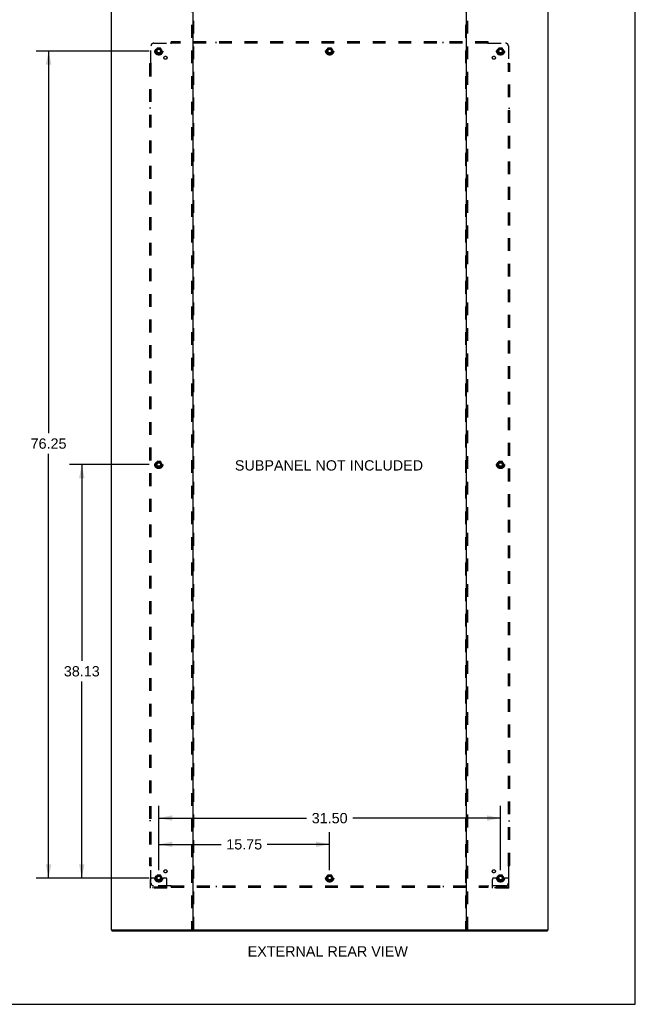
# Model space of a CAD drawing. Header units: inches. Extents: x 0 to 215, y 0 to 139.
# Tile 12 of 14: x 158 to 215, y 0 to 91. Entities that reach past the tile are written whole.
import ezdxf

# ---------------------------------------------------------------- set-up
doc = ezdxf.new("R2010")
doc.units = ezdxf.units.IN
doc.header["$LTSCALE"] = 11.804375
doc.header["$MEASUREMENT"] = 0
doc.linetypes.add('HIDDEN', pattern=[0.2, 0.1, -0.1])
doc.layers.get('0').update_dxf_attribs({"linetype": 'CONTINUOUS'})
for name, color, linetype in [('DEFAULT_2', 8, 'HIDDEN'), ('DIMENSIONS', 7, 'CONTINUOUS'), ('SUBPANEL', 7, 'CONTINUOUS')]:
    doc.layers.add(name, color=color, linetype=linetype)
doc.styles.get("Standard").update_dxf_attribs({"font": 'arial.ttf'})
doc.dimstyles.new('DIMSTYLE_1', dxfattribs={"dimtxt": 0.946875, "dimasz": 1.2625, "dimexe": 0.09, "dimexo": 0.07, "dimgap": 0.0375, "dimtad": 0, "dimtih": 1, "dimtoh": 1, "dimzin": 4, "dimdsep": 46, "dimtxsty": 'Standard', "dimblk": '_FILLED', "dimblk1": '_FILLED', "dimblk2": '_FILLED', "dimcen": 0.09, "dimadec": 3, "dimazin": 1, "dimtfac": 1, "dimtdec": 3, "dimtofl": 0, "dimtmove": 0, "dimatfit": 3, "dimldrblk": '_FILLED', "dimfxl": 0, "dimtolj": 1, "dimtzin": 4, "dimarcsym": 0})

# ---------------------------------------------------------------- blocks, each defined once
blk = doc.blocks.new('_FILLED')
at = {"color": 0, "linetype": 'ByBlock'}
blk.add_solid([(0, 0), (-1, 0.2), (-1, -0.2)], dxfattribs=at)
blk = doc.blocks.new('*D3')
at = {"layer": 'DIMENSIONS', "color": 2, "linetype": 'Continuous'}
for p, q in [((170.707, 12.363), (170.707, 15.886)), ((186.457, 12.363), (186.457, 15.886)), ((170.707, 14.75), (176.454, 14.75)), ((186.457, 14.75), (180.71, 14.75))]:
    blk.add_line(p, q, dxfattribs=at)
at = {"layer": 'DIMENSIONS', "color": 2, "linetype": 'Continuous', "xscale": 1.2625, "yscale": 1.2625, "zscale": 1.2625, "rotation": 180}
blk.add_blockref('_FILLED', (170.707, 14.75), dxfattribs=at)
at = {"layer": 'DIMENSIONS', "color": 2, "linetype": 'Continuous', "xscale": 1.2625, "yscale": 1.2625, "zscale": 1.2625}
blk.add_blockref('_FILLED', (186.457, 14.75), dxfattribs=at)
at = {"layer": 'DIMENSIONS', "color": 2, "linetype": 'Continuous', "insert": (178.582, 15.223), "char_height": 0.9469, "width": 3.30878, "attachment_point": 2, "line_spacing_factor": 0.9}
blk.add_mtext('15.75', dxfattribs=at)
blk = doc.blocks.new('*D4')
at = {"layer": 'DIMENSIONS', "color": 2, "linetype": 'Continuous'}
for p, q in [((169.824, 87.894), (159.414, 87.894)), ((160.55, 87.894), (160.55, 52.647)), ((160.55, 11.644), (160.55, 50.754)), ((169.824, 11.644), (159.414, 11.644))]:
    blk.add_line(p, q, dxfattribs=at)
at = {"layer": 'DIMENSIONS', "color": 2, "linetype": 'Continuous', "xscale": 1.2625, "yscale": 1.2625, "zscale": 1.2625}
for p, rotation in [((160.55, 87.894), 90), ((160.55, 11.644), 270)]:
    blk.add_blockref('_FILLED', p, dxfattribs=dict(at, rotation=rotation))
at = {"layer": 'DIMENSIONS', "color": 2, "linetype": 'Continuous', "insert": (160.55, 52.174), "char_height": 0.9469, "width": 3.30878, "attachment_point": 2, "line_spacing_factor": 0.9}
blk.add_mtext('76.25', dxfattribs=at)
blk = doc.blocks.new('*D5')
at = {"layer": 'DIMENSIONS', "color": 2, "linetype": 'Continuous'}
for p, q in [((170.707, 12.363), (170.707, 18.304)), ((202.207, 12.363), (202.207, 18.304)), ((170.707, 17.168), (184.329, 17.168)), ((202.207, 17.168), (188.585, 17.168))]:
    blk.add_line(p, q, dxfattribs=at)
at = {"layer": 'DIMENSIONS', "color": 2, "linetype": 'Continuous', "xscale": 1.2625, "yscale": 1.2625, "zscale": 1.2625, "rotation": 180}
blk.add_blockref('_FILLED', (170.707, 17.168), dxfattribs=at)
at = {"layer": 'DIMENSIONS', "color": 2, "linetype": 'Continuous', "xscale": 1.2625, "yscale": 1.2625, "zscale": 1.2625}
blk.add_blockref('_FILLED', (202.207, 17.168), dxfattribs=at)
at = {"layer": 'DIMENSIONS', "color": 2, "linetype": 'Continuous', "insert": (186.457, 17.641), "char_height": 0.9469, "width": 3.30878, "attachment_point": 2, "line_spacing_factor": 0.9}
blk.add_mtext('31.50', dxfattribs=at)
blk = doc.blocks.new('*D6')
at = {"layer": 'DIMENSIONS', "color": 2, "linetype": 'Continuous'}
for p, q in [((169.824, 49.769), (162.477, 49.769)), ((163.613, 49.769), (163.613, 31.654)), ((163.613, 11.644), (163.613, 29.76)), ((169.824, 11.644), (162.477, 11.644))]:
    blk.add_line(p, q, dxfattribs=at)
at = {"layer": 'DIMENSIONS', "color": 2, "linetype": 'Continuous', "xscale": 1.2625, "yscale": 1.2625, "zscale": 1.2625}
for p, rotation in [((163.613, 49.769), 90), ((163.613, 11.644), 270)]:
    blk.add_blockref('_FILLED', p, dxfattribs=dict(at, rotation=rotation))
at = {"layer": 'DIMENSIONS', "color": 2, "linetype": 'Continuous', "insert": (163.613, 31.18), "char_height": 0.9469, "width": 3.30878, "attachment_point": 2, "line_spacing_factor": 0.9}
blk.add_mtext('38.13', dxfattribs=at)

msp = doc.modelspace()

# ---------------------------------------------------------------- linework, layer by layer
at = {"color": 7, "linetype": 'Continuous'}
for p, q in [((214.625, 0), (214.625, 138.875)), ((166.384, 6.873), (166.384, 6.769)), ((173.773, 6.873), (199.141, 6.873)), ((206.53, 6.873), (206.53, 6.769)), ((0, 0), (214.625, 0))]:
    msp.add_line(p, q, dxfattribs=at)
at = {"color": 3, "linetype": 'Continuous'}
for p, q in [((166.332, 92.665), (166.332, 6.873)), ((173.832, 92.665), (173.832, 6.873)), ((199.082, 6.873), (199.082, 92.665)), ((206.582, 6.873), (206.582, 92.665)), ((166.332, 6.873), (173.773, 6.873)), ((166.384, 6.769), (206.53, 6.769)), ((199.141, 6.873), (206.582, 6.873))]:
    msp.add_line(p, q, dxfattribs=at)
at = {"layer": 'DEFAULT_2', "color": 8, "linetype": 'HIDDEN'}
for p, q in [((173.728, 92.665), (173.728, 6.873)), ((173.936, 6.873), (173.936, 92.665)), ((198.978, 92.665), (198.978, 6.873)), ((199.186, 6.873), (199.186, 92.665)), ((170.544, 88.167), (170.39, 87.899)), ((170.862, 88.172), (170.553, 88.172)), ((171.025, 87.899), (170.87, 88.167)), ((186.294, 88.167), (186.14, 87.899)), ((186.612, 88.172), (186.303, 88.172)), ((186.775, 87.899), (186.62, 88.167)), ((202.044, 88.167), (201.89, 87.899)), ((202.362, 88.172), (202.053, 88.172)), ((202.525, 87.899), (202.37, 88.167)), ((170.39, 87.889), (170.544, 87.622)), ((170.862, 87.617), (170.553, 87.617)), ((170.87, 87.622), (171.025, 87.889)), ((186.14, 87.889), (186.294, 87.622)), ((186.612, 87.617), (186.303, 87.617)), ((186.62, 87.622), (186.775, 87.889)), ((201.89, 87.889), (202.044, 87.622)), ((202.362, 87.617), (202.053, 87.617)), ((202.37, 87.622), (202.525, 87.889)), ((170.544, 50.042), (170.39, 49.774)), ((170.862, 50.047), (170.553, 50.047)), ((171.025, 49.774), (170.87, 50.042)), ((202.044, 50.042), (201.89, 49.774)), ((202.362, 50.047), (202.053, 50.047)), ((202.525, 49.774), (202.37, 50.042)), ((170.39, 49.764), (170.544, 49.497)), ((170.862, 49.492), (170.553, 49.492)), ((170.87, 49.497), (171.025, 49.764)), ((201.89, 49.764), (202.044, 49.497)), ((202.362, 49.492), (202.053, 49.492)), ((202.37, 49.497), (202.525, 49.764)), ((170.544, 11.917), (170.39, 11.649)), ((170.862, 11.922), (170.553, 11.922)), ((171.025, 11.649), (170.87, 11.917)), ((186.294, 11.917), (186.14, 11.649)), ((186.612, 11.922), (186.303, 11.922)), ((186.775, 11.649), (186.62, 11.917)), ((202.044, 11.917), (201.89, 11.649)), ((202.362, 11.922), (202.053, 11.922)), ((202.525, 11.649), (202.37, 11.917)), ((169.957, 10.696), (169.957, 11.519)), ((170.171, 11.644), (170.082, 11.644)), ((170.293, 11.644), (170.171, 11.644)), ((170.532, 11.644), (170.293, 11.644)), ((170.39, 11.639), (170.544, 11.372)), ((170.862, 11.367), (170.553, 11.367)), ((170.87, 11.372), (171.025, 11.639)), ((170.882, 11.644), (171.122, 11.644)), ((171.243, 11.644), (171.122, 11.644)), ((171.332, 11.644), (171.243, 11.644)), ((171.457, 10.696), (171.457, 11.519)), ((186.14, 11.639), (186.294, 11.372)), ((186.612, 11.367), (186.303, 11.367)), ((186.62, 11.372), (186.775, 11.639)), ((201.457, 10.696), (201.457, 11.519)), ((201.671, 11.644), (201.582, 11.644)), ((201.793, 11.644), (201.671, 11.644)), ((202.032, 11.644), (201.793, 11.644)), ((201.89, 11.639), (202.044, 11.372)), ((202.362, 11.367), (202.053, 11.367)), ((202.37, 11.372), (202.525, 11.639)), ((202.382, 11.644), (202.622, 11.644)), ((202.743, 11.644), (202.622, 11.644)), ((202.832, 11.644), (202.743, 11.644)), ((202.957, 10.696), (202.957, 11.519)), ((171.457, 10.8), (169.957, 10.8)), ((171.457, 10.696), (169.957, 10.696)), ((170.204, 10.696), (170.204, 10.8)), ((170.46, 10.696), (170.46, 10.8)), ((170.954, 10.696), (170.954, 10.8)), ((171.21, 10.696), (171.21, 10.8)), ((202.957, 10.8), (201.457, 10.8)), ((202.957, 10.696), (201.457, 10.696)), ((201.704, 10.696), (201.704, 10.8)), ((201.96, 10.696), (201.96, 10.8)), ((202.454, 10.696), (202.454, 10.8)), ((202.71, 10.696), (202.71, 10.8))]:
    msp.add_line(p, q, dxfattribs=at)
for centre, radius in [((170.707, 87.894), 0.372), ((170.707, 87.894), 0.356), ((170.707, 87.894), 0.312), ((170.707, 87.894), 0.204), ((170.707, 87.894), 0.188), ((170.707, 87.894), 0.183), ((186.457, 87.894), 0.372), ((186.457, 87.894), 0.356), ((186.457, 87.894), 0.312), ((186.457, 87.894), 0.204), ((186.457, 87.894), 0.188), ((186.457, 87.894), 0.183), ((202.207, 87.894), 0.372), ((202.207, 87.894), 0.356), ((202.207, 87.894), 0.312), ((202.207, 87.894), 0.204), ((202.207, 87.894), 0.188), ((202.207, 87.894), 0.183), ((170.707, 87.894), 0.165), ((186.457, 87.894), 0.165), ((202.207, 87.894), 0.165), ((170.707, 49.769), 0.372), ((170.707, 49.769), 0.356), ((170.707, 49.769), 0.312), ((170.707, 49.769), 0.204), ((170.707, 49.769), 0.188), ((170.707, 49.769), 0.183), ((170.707, 49.769), 0.165), ((202.207, 49.769), 0.372), ((202.207, 49.769), 0.356), ((202.207, 49.769), 0.312), ((202.207, 49.769), 0.204), ((202.207, 49.769), 0.188), ((202.207, 49.769), 0.183), ((202.207, 49.769), 0.165), ((170.707, 11.644), 0.372), ((170.707, 11.644), 0.356), ((170.707, 11.644), 0.312), ((170.707, 11.644), 0.204), ((170.707, 11.644), 0.188), ((170.707, 11.644), 0.183), ((170.707, 11.644), 0.165), ((186.457, 11.644), 0.372), ((186.457, 11.644), 0.356), ((186.457, 11.644), 0.312), ((186.457, 11.644), 0.204), ((186.457, 11.644), 0.188), ((186.457, 11.644), 0.183), ((186.457, 11.644), 0.165), ((202.207, 11.644), 0.372), ((202.207, 11.644), 0.356), ((202.207, 11.644), 0.312), ((202.207, 11.644), 0.204), ((202.207, 11.644), 0.188), ((202.207, 11.644), 0.183), ((202.207, 11.644), 0.165)]:
    msp.add_circle(centre, radius, dxfattribs=at)
for centre, radius, start, end in [((170.553, 88.162), 0.01, 90.01235, 149.98915), ((170.862, 88.162), 0.01, 30.01204, 89.98872), ((186.303, 88.162), 0.01, 90.01235, 149.98915), ((186.612, 88.162), 0.01, 30.01204, 89.98872), ((202.053, 88.162), 0.01, 90.01235, 149.98915), ((202.362, 88.162), 0.01, 30.01204, 89.98872), ((170.398, 87.894), 0.01, 150.01268, 209.98829), ((170.553, 87.627), 0.01, 210.01204, 269.98872), ((170.862, 87.627), 0.01, 270.01235, 329.98915), ((171.016, 87.894), 0.01, 330.01268, 29.98829), ((186.148, 87.894), 0.01, 150.01268, 209.98829), ((186.303, 87.627), 0.01, 210.01204, 269.98872), ((186.612, 87.627), 0.01, 270.01235, 329.98915), ((186.766, 87.894), 0.01, 330.01268, 29.98829), ((201.898, 87.894), 0.01, 150.01268, 209.98829), ((202.053, 87.627), 0.01, 210.01204, 269.98872), ((202.362, 87.627), 0.01, 270.01235, 329.98915), ((202.516, 87.894), 0.01, 330.01268, 29.98829), ((170.553, 50.037), 0.01, 90.01235, 149.98915), ((170.862, 50.037), 0.01, 30.01204, 89.98872), ((202.053, 50.037), 0.01, 90.01235, 149.98915), ((202.362, 50.037), 0.01, 30.01204, 89.98872), ((170.398, 49.769), 0.01, 150.01268, 209.98829), ((170.553, 49.502), 0.01, 210.01204, 269.98872), ((170.862, 49.502), 0.01, 270.01235, 329.98915), ((171.016, 49.769), 0.01, 330.01268, 29.98829), ((201.898, 49.769), 0.01, 150.01268, 209.98829), ((202.053, 49.502), 0.01, 210.01204, 269.98872), ((202.362, 49.502), 0.01, 270.01235, 329.98915), ((202.516, 49.769), 0.01, 330.01268, 29.98829), ((170.553, 11.912), 0.01, 90.01235, 149.98915), ((170.862, 11.912), 0.01, 30.01204, 89.98872), ((186.303, 11.912), 0.01, 90.01235, 149.98915), ((186.612, 11.912), 0.01, 30.01204, 89.98872), ((202.053, 11.912), 0.01, 90.01235, 149.98915), ((202.362, 11.912), 0.01, 30.01204, 89.98872), ((170.082, 11.519), 0.125, 90, 180), ((170.398, 11.644), 0.01, 150.01268, 209.98829), ((170.707, 11.644), 0.175, 180, 360), ((170.553, 11.377), 0.01, 210.01204, 269.98872), ((170.862, 11.377), 0.01, 270.01235, 329.98915), ((171.016, 11.644), 0.01, 330.01268, 29.98829), ((171.332, 11.519), 0.125, 0, 90), ((186.148, 11.644), 0.01, 150.01268, 209.98829), ((186.303, 11.377), 0.01, 210.01204, 269.98872), ((186.612, 11.377), 0.01, 270.01235, 329.98915), ((186.766, 11.644), 0.01, 330.01268, 29.98829), ((201.582, 11.519), 0.125, 90, 180), ((201.898, 11.644), 0.01, 150.01268, 209.98829), ((202.207, 11.644), 0.175, 180, 360), ((202.053, 11.377), 0.01, 210.01204, 269.98872), ((202.362, 11.377), 0.01, 270.01235, 329.98915), ((202.516, 11.644), 0.01, 330.01268, 29.98829), ((202.832, 11.519), 0.125, 0, 90)]:
    msp.add_arc(centre, radius, start, end, dxfattribs=at)
at = {"layer": 'SUBPANEL', "color": 8, "linetype": 'HIDDEN'}
for p, q in [((169.989, 86.773), (169.989, 88.363)), ((170.239, 88.613), (171.828, 88.613)), ((171.847, 88.632), (171.84, 88.625)), ((171.864, 88.572), (171.864, 88.738)), ((201.051, 88.738), (171.864, 88.738)), ((201.051, 88.613), (171.864, 88.613)), ((175.989, 88.613), (175.989, 88.738)), ((196.926, 88.613), (196.926, 88.738)), ((201.051, 88.572), (201.051, 88.738)), ((201.086, 88.613), (202.676, 88.613)), ((202.926, 88.363), (202.926, 86.773)), ((169.864, 86.738), (169.864, 12.8)), ((169.864, 86.738), (170.029, 86.738)), ((169.989, 86.738), (169.989, 12.8)), ((202.885, 86.738), (203.051, 86.738)), ((202.926, 12.8), (202.926, 86.738)), ((202.945, 86.755), (202.938, 86.761)), ((203.051, 12.8), (203.051, 86.738)), ((169.989, 82.613), (169.864, 82.613)), ((202.926, 82.613), (203.051, 82.613)), ((169.989, 16.925), (169.864, 16.925)), ((202.926, 16.925), (203.051, 16.925)), ((169.864, 12.8), (170.029, 12.8)), ((169.97, 12.783), (169.976, 12.777)), ((169.989, 11.175), (169.989, 12.765)), ((202.885, 12.8), (203.051, 12.8)), ((202.926, 12.765), (202.926, 11.175)), ((171.828, 10.925), (170.239, 10.925)), ((171.864, 10.8), (171.864, 10.966)), ((171.864, 10.925), (201.051, 10.925)), ((175.989, 10.925), (175.989, 10.8)), ((196.926, 10.925), (196.926, 10.8)), ((201.051, 10.8), (201.051, 10.966)), ((201.068, 10.907), (201.075, 10.913)), ((202.676, 10.925), (201.086, 10.925)), ((171.864, 10.8), (201.051, 10.8))]:
    msp.add_line(p, q, dxfattribs=at)
for points in [[(171.84, 88.625), (171.838, 88.623), (171.836, 88.621), (171.835, 88.62), (171.833, 88.618), (171.831, 88.616), (171.83, 88.614), (171.828, 88.613)], [(171.841, 88.594), (171.838, 88.598), (171.837, 88.601), (171.836, 88.603), (171.834, 88.605), (171.833, 88.607), (171.831, 88.609), (171.83, 88.611), (171.828, 88.613)], [(171.864, 88.572), (171.862, 88.573), (171.86, 88.573), (171.858, 88.574), (171.857, 88.575), (171.855, 88.576), (171.854, 88.578), (171.852, 88.579), (171.851, 88.58), (171.849, 88.582), (171.848, 88.584), (171.846, 88.585), (171.845, 88.587), (171.844, 88.589), (171.842, 88.591), (171.841, 88.594)], [(171.864, 88.651), (171.862, 88.649), (171.86, 88.647), (171.859, 88.645), (171.857, 88.643), (171.856, 88.641), (171.854, 88.64), (171.853, 88.638), (171.851, 88.636), (171.85, 88.635), (171.848, 88.633), (171.847, 88.632)], [(201.051, 88.651), (201.053, 88.649), (201.054, 88.647), (201.056, 88.645), (201.057, 88.643), (201.059, 88.641), (201.061, 88.64), (201.062, 88.638), (201.064, 88.636), (201.065, 88.635), (201.067, 88.633), (201.068, 88.632)], [(201.051, 88.572), (201.053, 88.573), (201.055, 88.573), (201.056, 88.574), (201.058, 88.575), (201.059, 88.576), (201.061, 88.578), (201.062, 88.579), (201.064, 88.58), (201.065, 88.582), (201.067, 88.584), (201.068, 88.585), (201.069, 88.587), (201.071, 88.589), (201.072, 88.591), (201.073, 88.594), (201.076, 88.598)], [(201.068, 88.632), (201.075, 88.625), (201.076, 88.623), (201.078, 88.621), (201.08, 88.62), (201.082, 88.618), (201.084, 88.616), (201.085, 88.614), (201.086, 88.613)], [(201.076, 88.598), (201.078, 88.601), (201.079, 88.603), (201.081, 88.605), (201.082, 88.607), (201.084, 88.609), (201.085, 88.611), (201.086, 88.613)], [(169.95, 86.738), (169.952, 86.74), (169.954, 86.741), (169.956, 86.743), (169.958, 86.744), (169.96, 86.746), (169.962, 86.747), (169.964, 86.749), (169.965, 86.75), (169.967, 86.752), (169.968, 86.753), (169.97, 86.755)], [(169.97, 86.755), (169.976, 86.761), (169.978, 86.763), (169.98, 86.765), (169.982, 86.767), (169.984, 86.769), (169.985, 86.77), (169.987, 86.772), (169.989, 86.773)], [(170.003, 86.763), (170.001, 86.765), (169.999, 86.766), (169.996, 86.767), (169.994, 86.769), (169.992, 86.77), (169.99, 86.772), (169.989, 86.773)], [(170.029, 86.738), (170.029, 86.74), (170.028, 86.741), (170.027, 86.743), (170.026, 86.745), (170.025, 86.746), (170.024, 86.748), (170.023, 86.749), (170.021, 86.751), (170.019, 86.752), (170.018, 86.754), (170.016, 86.755), (170.014, 86.756), (170.012, 86.758), (170.01, 86.759), (170.008, 86.76), (170.003, 86.763)], [(202.885, 86.738), (202.886, 86.74), (202.887, 86.741), (202.887, 86.743), (202.888, 86.745), (202.889, 86.746), (202.891, 86.748), (202.892, 86.749), (202.894, 86.751), (202.895, 86.752), (202.897, 86.754), (202.899, 86.755), (202.9, 86.756), (202.902, 86.758), (202.905, 86.759), (202.907, 86.76)], [(202.907, 86.76), (202.911, 86.763), (202.914, 86.765), (202.916, 86.766), (202.918, 86.767), (202.92, 86.769), (202.923, 86.77), (202.924, 86.772), (202.926, 86.773)], [(202.938, 86.761), (202.936, 86.763), (202.935, 86.765), (202.933, 86.767), (202.931, 86.769), (202.929, 86.77), (202.928, 86.772), (202.926, 86.773)], [(202.965, 86.738), (202.962, 86.74), (202.96, 86.741), (202.958, 86.743), (202.956, 86.744), (202.954, 86.746), (202.953, 86.747), (202.951, 86.749), (202.949, 86.75), (202.948, 86.752), (202.946, 86.753), (202.945, 86.755)], [(169.95, 12.8), (169.952, 12.799), (169.954, 12.797), (169.956, 12.796), (169.958, 12.794), (169.96, 12.793), (169.962, 12.791), (169.964, 12.789), (169.965, 12.788), (169.967, 12.786), (169.968, 12.785), (169.97, 12.783)], [(169.976, 12.777), (169.978, 12.775), (169.98, 12.773), (169.982, 12.771), (169.984, 12.77), (169.985, 12.768), (169.987, 12.766), (169.989, 12.765)], [(170.008, 12.778), (170.003, 12.775), (170.001, 12.774), (169.999, 12.772), (169.996, 12.771), (169.994, 12.769), (169.992, 12.768), (169.99, 12.766), (169.989, 12.765)], [(170.029, 12.8), (170.029, 12.799), (170.028, 12.797), (170.027, 12.795), (170.026, 12.794), (170.025, 12.792), (170.024, 12.791), (170.023, 12.789), (170.021, 12.788), (170.019, 12.786), (170.018, 12.785), (170.016, 12.783), (170.014, 12.782), (170.012, 12.781), (170.01, 12.779), (170.008, 12.778)], [(202.885, 12.8), (202.886, 12.799), (202.887, 12.797), (202.887, 12.795), (202.888, 12.794), (202.889, 12.792), (202.891, 12.791), (202.892, 12.789), (202.894, 12.788), (202.895, 12.786), (202.897, 12.785), (202.899, 12.783), (202.9, 12.782), (202.902, 12.781), (202.905, 12.779), (202.907, 12.778), (202.911, 12.775)], [(202.911, 12.775), (202.914, 12.774), (202.916, 12.772), (202.918, 12.771), (202.92, 12.769), (202.923, 12.768), (202.924, 12.766), (202.926, 12.765)], [(202.945, 12.783), (202.938, 12.777), (202.936, 12.775), (202.935, 12.773), (202.933, 12.771), (202.931, 12.77), (202.929, 12.768), (202.928, 12.766), (202.926, 12.765)], [(202.965, 12.8), (202.962, 12.799), (202.96, 12.797), (202.958, 12.796), (202.956, 12.794), (202.954, 12.793), (202.953, 12.791), (202.951, 12.789), (202.949, 12.788), (202.948, 12.786), (202.946, 12.785), (202.945, 12.783)], [(171.838, 10.94), (171.837, 10.938), (171.836, 10.935), (171.834, 10.933), (171.833, 10.931), (171.831, 10.929), (171.83, 10.927), (171.828, 10.925)], [(171.847, 10.907), (171.84, 10.913), (171.838, 10.915), (171.836, 10.917), (171.835, 10.919), (171.833, 10.921), (171.831, 10.922), (171.83, 10.924), (171.828, 10.925)], [(171.864, 10.966), (171.862, 10.966), (171.86, 10.965), (171.858, 10.964), (171.857, 10.963), (171.855, 10.962), (171.854, 10.961), (171.852, 10.959), (171.851, 10.958), (171.849, 10.956), (171.848, 10.955), (171.846, 10.953), (171.845, 10.951), (171.844, 10.949), (171.842, 10.947), (171.841, 10.945), (171.838, 10.94)], [(171.864, 10.887), (171.862, 10.889), (171.86, 10.891), (171.859, 10.893), (171.857, 10.895), (171.856, 10.897), (171.854, 10.899), (171.853, 10.901), (171.851, 10.902), (171.85, 10.904), (171.848, 10.905), (171.847, 10.907)], [(201.051, 10.966), (201.053, 10.966), (201.055, 10.965), (201.056, 10.964), (201.058, 10.963), (201.059, 10.962), (201.061, 10.961), (201.062, 10.959), (201.064, 10.958), (201.065, 10.956), (201.067, 10.955), (201.068, 10.953), (201.069, 10.951), (201.071, 10.949), (201.072, 10.947), (201.073, 10.945)], [(201.051, 10.887), (201.053, 10.889), (201.054, 10.891), (201.056, 10.893), (201.057, 10.895), (201.059, 10.897), (201.061, 10.899), (201.062, 10.901), (201.064, 10.902), (201.065, 10.904), (201.067, 10.905), (201.068, 10.907)], [(201.073, 10.945), (201.076, 10.94), (201.078, 10.938), (201.079, 10.935), (201.081, 10.933), (201.082, 10.931), (201.084, 10.929), (201.085, 10.927), (201.086, 10.925)], [(201.075, 10.913), (201.076, 10.915), (201.078, 10.917), (201.08, 10.919), (201.082, 10.921), (201.084, 10.922), (201.085, 10.924), (201.086, 10.925)]]:
    msp.add_lwpolyline(points, dxfattribs=at)
for centre, radius in [((170.707, 87.894), 0.25), ((186.457, 87.894), 0.25), ((202.207, 87.894), 0.25), ((171.326, 87.275), 0.141), ((201.589, 87.275), 0.141), ((170.707, 49.769), 0.25), ((202.207, 49.769), 0.25), ((170.707, 11.644), 0.25), ((171.326, 12.263), 0.141), ((186.457, 11.644), 0.25), ((201.589, 12.263), 0.141), ((202.207, 11.644), 0.25)]:
    msp.add_circle(centre, radius, dxfattribs=at)
for centre, start, end in [((170.239, 88.363), 90, 180), ((202.676, 88.363), 0, 90), ((170.239, 11.175), 180, 270), ((202.676, 11.175), 270, 360)]:
    msp.add_arc(centre, 0.25, start, end, dxfattribs=at)

# ---------------------------------------------------------------- texts
at = {"layer": 'DIMENSIONS', "color": 2, "linetype": 'Continuous', "char_height": 0.94688, "attachment_point": 2, "line_spacing_factor": 0.9}
for s, insert, width in [('SUBPANEL NOT INCLUDED', (186.394, 50.163), 17.31479), ('EXTERNAL REAR VIEW', (186.285, 5.354), 14.74168)]:
    msp.add_mtext(s, dxfattribs=dict(at, insert=insert, width=width))

# ---------------------------------------------------------------- dimensions: what is measured, and where the dimension line sits
at = {"layer": 'DIMENSIONS', "color": 2, "linetype": 'Continuous'}
for base, p1, p2, angle, picture, middle in [((160.55, 87.894), (169.894, 11.644), (169.894, 87.894), 90, '*D4', (160.553, 51.695)), ((163.612927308, 11.64418224), (169.893560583, 49.76918224), (169.893560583, 11.64418224), 270, '*D6', (163.610914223, 30.701402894))]:
    dim = msp.add_linear_dim(base=base, p1=p1, p2=p2, angle=angle, dimstyle='DIMSTYLE_1', dxfattribs=at)
    dim.commit()
    dim.dimension.update_dxf_attribs({"geometry": picture, "text_midpoint": middle, "dimtype": 160})
for base, p2, picture, middle in [((202.207, 17.168), (202.207, 12.293), '*D5', (186.455, 17.162)), ((186.457, 14.75), (186.457, 12.293), '*D3', (178.626, 14.745))]:
    dim = msp.add_linear_dim(base=base, p1=(170.707, 12.293), p2=p2, dimstyle='DIMSTYLE_1', dxfattribs=at)
    dim.commit()
    dim.dimension.update_dxf_attribs({"geometry": picture, "text_midpoint": middle, "dimtype": 160})

doc.saveas('drawing.dxf')
